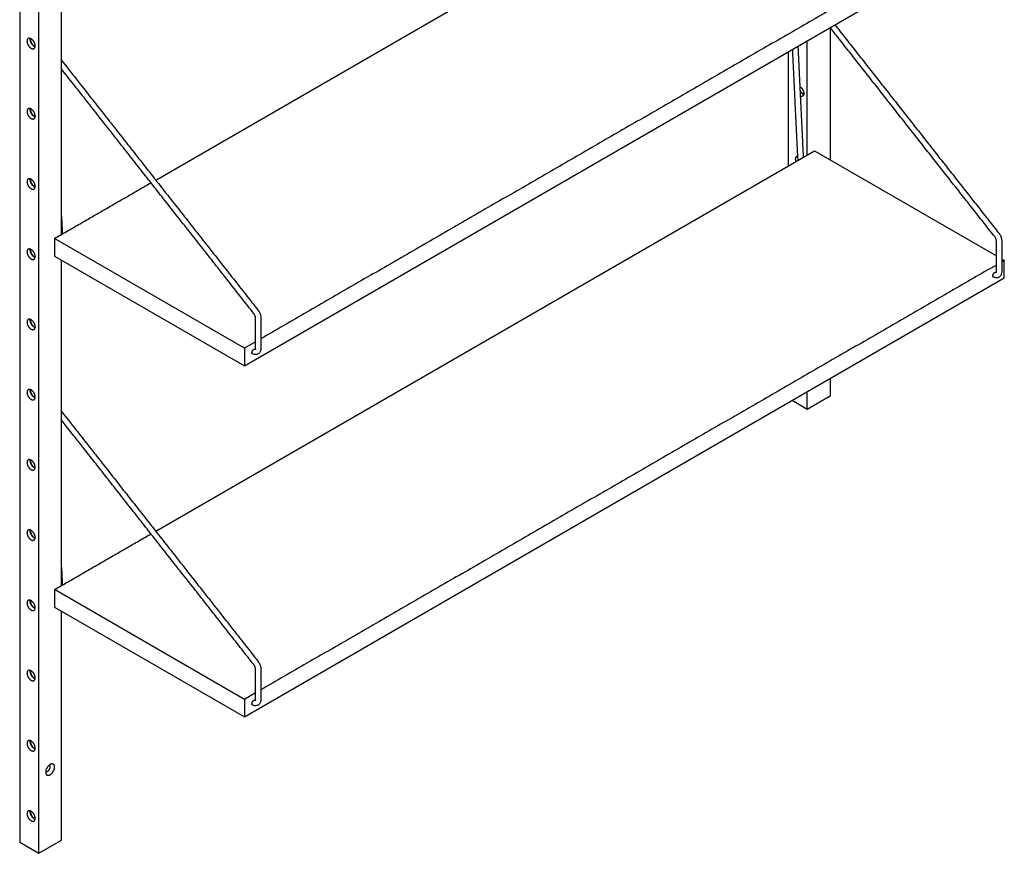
# Model space of a CAD drawing. Header units: millimetres. Extents: x -2056 to 2056, y -933 to 933.
# Tile 1 of 5: x -2056 to -1323, y -927 to -307. Entities that reach past the tile are written whole.
import ezdxf

# ---------------------------------------------------------------- set-up
doc = ezdxf.new("R2010")
doc.units = ezdxf.units.MM
doc.layers.add('Défaut', color=7, linetype='Continuous', true_color=0x000000)

msp = doc.modelspace()

# ---------------------------------------------------------------- linework, layer by layer
at = {"layer": 'Défaut', "lineweight": -3}
for points in [[(-2042.24, -926.98), (-2042.24, 585.17), (-2056.38, 593.33), (-2056.38, -918.82), (-2042.24, -926.98), (-2025.27, -917.19), (-2025.27, -746.86)], [(-1955.14, -425.98), (-1464.82, -142.9), (-1329.29, -221.15)], [(-1880.83, -546.38), (-1889.09, -551.15), (-1889.09, -564.21), (-1323.4, -237.61), (-1323.4, -224.55), (-1325.29, -225.64)], [(-1955.14, -687.26), (-1464.82, -404.18), (-1329.29, -482.43)], [(-1889.09, -551.15), (-2030.51, -469.5), (-2030.51, -482.56), (-1889.09, -564.21)], [(-1880.83, -807.66), (-1889.09, -812.42), (-1889.09, -825.49), (-1323.4, -498.89), (-1323.4, -485.83), (-1325.29, -486.92)], [(-1453.08, -573.76), (-1453.08, -586.83), (-1470.05, -596.63), (-1481.37, -590.09)], [(-1889.09, -812.42), (-2030.51, -730.77), (-2030.51, -743.84), (-1889.09, -825.49)]]:
    msp.add_lwpolyline(points, dxfattribs=at)
for points, degree in [([(-2025.27, -466.47), (-2025.27, -345.39), (-2025.27, -224.31)], 2), ([(-1329.29, -227.95), (-1603.06, -386.01), (-1876.83, -544.07)], 2), ([(-1453.08, -312.48), (-1453.08, -361.72), (-1453.08, -410.96)], 2), ([(-1330.58, -468.12), (-1391.81, -390.29), (-1453.04, -312.46)], 2), ([(-1449.54, -310.44), (-1388.49, -388.04), (-1327.43, -465.65)], 2), ([(-1470.05, -407.19), (-1470.05, -364.73), (-1470.05, -322.28)], 2), ([(-1477.07, -409.25), (-1479.03, -368.92), (-1481, -328.59)], 2), ([(-1477.1, -326.35), (-1475.09, -367.64), (-1473.08, -408.94)], 2), ([(-2025.27, -336.88), (-2025.11, -337.06), (-2024.95, -337.25), (-2024.8, -337.45)], 3), ([(-1484.19, -330.44), (-1484.19, -372.9), (-1484.19, -415.36)], 2), ([(-1882.12, -525.28), (-1953.7, -434.3), (-2025.27, -343.32)], 2), ([(-2024.8, -337.45), (-1951.89, -430.12), (-1878.98, -522.8)], 2), ([(-1475.63, -356.5), (-1475.58, -356.47), (-1475.53, -356.44)], 2), ([(-1476.77, -411.07), (-1476.94, -410.46), (-1477.04, -409.85), (-1477.07, -409.25)], 3), ([(-2030.51, -469.5), (-1994.58, -448.75), (-1958.64, -428)], 2), ([(-2025.27, -452.86), (-2024.95, -459.48), (-2024.62, -466.09)], 2), ([(-2025.23, -466.45), (-2025.26, -465.95), (-2025.28, -465.46)], 2), ([(-1329.29, -494.24), (-1329.29, -482.8), (-1329.29, -471.37)], 2), ([(-1325.29, -471.37), (-1325.29, -482.8), (-1325.29, -494.24)], 2), ([(-2025.27, -727.74), (-2025.27, -606.66), (-2025.27, -485.58)], 2), ([(-1329.29, -489.23), (-1603.06, -647.29), (-1876.84, -805.35)], 2), ([(-1325.29, -484.74), (-1324.35, -485.28), (-1323.4, -485.83)], 2), ([(-1329.35, -494.74), (-1329.46, -494.72), (-1329.62, -494.66), (-1329.83, -494.54)], 3), ([(-1329.33, -494.79), (-1329.37, -494.82), (-1329.4, -494.86), (-1329.4, -494.86)], 3), ([(-1880.84, -551.39), (-1880.84, -539.96), (-1880.84, -528.53)], 2), ([(-1876.84, -528.53), (-1876.84, -539.96), (-1876.84, -551.39)], 2), ([(-1880.9, -551.89), (-1881, -551.87), (-1881.16, -551.82), (-1881.37, -551.7)], 3), ([(-1880.87, -551.95), (-1880.92, -551.97), (-1880.94, -552.01), (-1880.94, -552.01)], 3), ([(-1470.05, -596.63), (-1470.05, -590.09), (-1470.05, -583.55)], 2), ([(-2025.27, -598.16), (-2025.11, -598.34), (-2024.95, -598.53), (-2024.8, -598.73)], 3), ([(-2024.8, -598.73), (-1951.89, -691.4), (-1878.98, -784.08)], 2), ([(-1882.12, -786.56), (-1953.7, -695.58), (-2025.27, -604.6)], 2), ([(-2030.51, -730.77), (-1994.58, -710.03), (-1958.65, -689.28)], 2), ([(-2025.27, -714.14), (-2024.95, -720.76), (-2024.62, -727.37)], 2), ([(-2025.23, -727.72), (-2025.26, -727.23), (-2025.28, -726.73)], 2), ([(-1880.84, -812.67), (-1880.84, -801.24), (-1880.84, -789.81)], 2), ([(-1876.84, -789.81), (-1876.84, -801.24), (-1876.84, -812.67)], 2), ([(-1880.9, -813.17), (-1881, -813.15), (-1881.16, -813.1), (-1881.37, -812.98)], 3), ([(-1880.87, -813.23), (-1880.92, -813.25), (-1880.94, -813.29), (-1880.94, -813.29)], 3), ([(-2034.17, -861.48), (-2034.28, -861.42), (-2034.38, -861.36)], 2), ([(-2036.98, -865.87), (-2036.88, -865.93), (-2036.77, -865.98)], 2), ([(-2047.72, -895.82), (-2048.04, -896), (-2048.35, -896.18)], 2)]:
    msp.add_open_spline(points, degree=degree, dxfattribs=at)
for points, weights in [([(-2050.04, -320.69), (-2050.94, -321.2), (-2050.94, -322.65)], [0.853553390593, 0.853553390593, 1]), ([(-2048.53, -321.27), (-2048.53, -320.93), (-2048.48, -320.63)], [1, 0.961625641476, 0.933306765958]), ([(-2048.29, -320.7), (-2048.35, -321.01), (-2048.35, -321.37)], [0.926943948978, 0.957224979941, 1]), ([(-2045.74, -328.13), (-2044.85, -327.62), (-2044.85, -326.17)], [0.853553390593, 0.853553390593, 1]), ([(-1475.64, -356.37), (-1472.66, -358.17), (-1472.66, -361.6)], [0.991265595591, 0.711541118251, 1]), ([(-1473.55, -363.57), (-1474.28, -363.99), (-1475.29, -363.56)], [0.853553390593, 0.853553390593, 0.949752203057]), ([(-1472.66, -361.6), (-1472.66, -363.06), (-1473.55, -363.57)], [1, 0.853553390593, 0.853553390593]), ([(-2050.04, -372.94), (-2050.94, -373.46), (-2050.94, -374.91)], [0.853553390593, 0.853553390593, 1]), ([(-2048.53, -373.52), (-2048.53, -373.18), (-2048.48, -372.88)], [1, 0.961625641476, 0.933306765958]), ([(-2048.29, -372.96), (-2048.35, -373.27), (-2048.35, -373.62)], [0.926943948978, 0.957224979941, 1]), ([(-2045.74, -380.39), (-2044.85, -379.88), (-2044.85, -378.42)], [0.853553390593, 0.853553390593, 1]), ([(-1478.74, -410.35), (-1478.74, -408.89), (-1477.85, -408.38)], [1, 0.853553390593, 0.853553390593]), ([(-1478.44, -412.04), (-1478.74, -411.15), (-1478.74, -410.35)], [0.878360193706, 0.913826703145, 1]), ([(-1477.85, -408.38), (-1477.53, -408.19), (-1477.12, -408.18)], [0.853553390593, 0.853553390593, 0.873089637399]), ([(-2050.04, -425.2), (-2050.94, -425.71), (-2050.94, -427.17)], [0.853553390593, 0.853553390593, 1]), ([(-2048.53, -425.78), (-2048.53, -425.44), (-2048.48, -425.14)], [1, 0.961625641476, 0.933306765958]), ([(-2048.29, -425.21), (-2048.35, -425.52), (-2048.35, -425.88)], [0.926943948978, 0.957224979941, 1]), ([(-2045.74, -432.65), (-2044.85, -432.13), (-2044.85, -430.68)], [0.853553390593, 0.853553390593, 1]), ([(-2050.04, -477.45), (-2050.94, -477.97), (-2050.94, -479.42)], [0.853553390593, 0.853553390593, 1]), ([(-2048.53, -478.03), (-2048.53, -477.7), (-2048.48, -477.4)], [1, 0.961625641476, 0.933306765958]), ([(-2048.29, -477.47), (-2048.35, -477.78), (-2048.35, -478.14)], [0.926931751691, 0.957216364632, 1]), ([(-2045.74, -484.9), (-2044.85, -484.39), (-2044.85, -482.93)], [0.853553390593, 0.853553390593, 1]), ([(-1331.5, -498.22), (-1331.92, -497.97), (-1331.92, -497.28)], [0.853553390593, 0.853553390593, 1]), ([(-1331.25, -498.3), (-1331.39, -498.28), (-1331.5, -498.22)], [0.863718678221, 0.853553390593, 0.853553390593]), ([(-2050.04, -529.71), (-2050.94, -530.22), (-2050.94, -531.68)], [0.853553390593, 0.853553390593, 1]), ([(-2048.53, -530.29), (-2048.53, -529.95), (-2048.48, -529.65)], [1, 0.961625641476, 0.933306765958]), ([(-2048.29, -529.72), (-2048.35, -530.04), (-2048.35, -530.39)], [0.926943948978, 0.957224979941, 1]), ([(-2045.74, -537.16), (-2044.85, -536.64), (-2044.85, -535.19)], [0.853553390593, 0.853553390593, 1]), ([(-1883.04, -555.37), (-1883.47, -555.12), (-1883.47, -554.43)], [0.853553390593, 0.853553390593, 1]), ([(-1882.8, -555.46), (-1882.93, -555.43), (-1883.04, -555.37)], [0.863661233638, 0.853553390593, 0.853553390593]), ([(-2050.04, -581.97), (-2050.94, -582.48), (-2050.94, -583.93)], [0.853553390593, 0.853553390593, 1]), ([(-2048.53, -582.55), (-2048.53, -582.21), (-2048.48, -581.91)], [1, 0.961587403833, 0.933250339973]), ([(-2048.29, -581.98), (-2048.35, -582.29), (-2048.35, -582.65)], [0.926943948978, 0.957224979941, 1]), ([(-2045.74, -589.41), (-2044.85, -588.9), (-2044.85, -587.44)], [0.853553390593, 0.853553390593, 1]), ([(-2050.04, -634.22), (-2050.94, -634.74), (-2050.94, -636.19)], [0.853553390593, 0.853553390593, 1]), ([(-2048.53, -634.8), (-2048.53, -634.46), (-2048.48, -634.16)], [1, 0.961625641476, 0.933306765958]), ([(-2048.29, -634.24), (-2048.35, -634.55), (-2048.35, -634.9)], [0.926866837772, 0.957170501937, 1]), ([(-2045.74, -641.67), (-2044.85, -641.15), (-2044.85, -639.7)], [0.853553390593, 0.853553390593, 1]), ([(-2050.04, -686.48), (-2050.94, -686.99), (-2050.94, -688.45)], [0.853553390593, 0.853553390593, 1]), ([(-2048.53, -687.06), (-2048.53, -686.72), (-2048.48, -686.42)], [1, 0.961625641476, 0.933306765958]), ([(-2048.29, -686.49), (-2048.35, -686.8), (-2048.35, -687.16)], [0.926943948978, 0.957224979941, 1]), ([(-2045.74, -693.92), (-2044.85, -693.41), (-2044.85, -691.96)], [0.853553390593, 0.853553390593, 1]), ([(-2050.04, -738.73), (-2050.94, -739.25), (-2050.94, -740.7)], [0.853553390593, 0.853553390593, 1]), ([(-2048.53, -739.31), (-2048.53, -738.97), (-2048.47, -738.67)], [1, 0.961543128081, 0.933185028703]), ([(-2048.29, -738.75), (-2048.35, -739.06), (-2048.35, -739.41)], [0.926943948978, 0.957224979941, 1]), ([(-2045.74, -746.18), (-2044.85, -745.67), (-2044.85, -744.21)], [0.853553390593, 0.853553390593, 1]), ([(-2050.04, -790.99), (-2050.94, -791.5), (-2050.94, -792.96)], [0.853553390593, 0.853553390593, 1]), ([(-2048.53, -791.57), (-2048.53, -791.23), (-2048.48, -790.93)], [1, 0.961625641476, 0.933306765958]), ([(-2048.29, -791), (-2048.35, -791.31), (-2048.35, -791.67)], [0.926801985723, 0.957124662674, 1]), ([(-2045.74, -798.44), (-2044.85, -797.92), (-2044.85, -796.47)], [0.853553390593, 0.853553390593, 1]), ([(-1883.04, -816.65), (-1883.47, -816.4), (-1883.47, -815.71)], [0.853553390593, 0.853553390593, 1]), ([(-1882.8, -816.73), (-1882.93, -816.71), (-1883.04, -816.65)], [0.863574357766, 0.853553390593, 0.853553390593]), ([(-2050.04, -843.24), (-2050.94, -843.76), (-2050.94, -845.21)], [0.853553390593, 0.853553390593, 1]), ([(-2048.53, -843.82), (-2048.53, -843.49), (-2048.48, -843.19)], [1, 0.961625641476, 0.933306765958]), ([(-2048.29, -843.26), (-2048.35, -843.57), (-2048.35, -843.93)], [0.926943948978, 0.957224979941, 1]), ([(-2045.74, -850.69), (-2044.85, -850.18), (-2044.85, -848.72)], [0.853553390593, 0.853553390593, 1]), ([(-2034.17, -861.48), (-2034.28, -861.42), (-2034.41, -861.39)], [0.853553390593, 0.853553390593, 0.859616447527]), ([(-2033.64, -862.67), (-2033.64, -861.79), (-2034.17, -861.48)], [1, 0.853553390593, 0.853553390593]), ([(-2030.46, -862.83), (-2030.46, -860.65), (-2032.1, -860.49)], [1, 0.807744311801, 0.867882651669]), ([(-2037.04, -866.63), (-2037.04, -867.65), (-2036.59, -868.28)], [1, 0.899362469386, 0.867882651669]), ([(-2036.97, -865.83), (-2036.88, -865.92), (-2036.77, -865.98)], [0.85962509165, 0.853553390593, 0.853553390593]), ([(-2050.04, -895.5), (-2050.94, -896.01), (-2050.94, -897.47)], [0.853553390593, 0.853553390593, 1]), ([(-2048.53, -896.08), (-2048.53, -895.74), (-2048.47, -895.44)], [1, 0.961498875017, 0.933119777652]), ([(-2048.29, -895.52), (-2048.35, -895.83), (-2048.35, -896.18)], [0.926943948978, 0.957224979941, 1]), ([(-2045.74, -902.95), (-2044.85, -902.43), (-2044.85, -900.98)], [0.853553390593, 0.853553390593, 1])]:
    msp.add_rational_spline(points, weights, degree=2, dxfattribs=at)
for points, weights, knots in [([(-2044.85, -326.17), (-2044.85, -322.65), (-2047.89, -320.9), (-2049.15, -320.17), (-2050.04, -320.69)], [1, 0.707106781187, 1, 0.853553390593, 0.853553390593], [17.2, 17.2, 17.2, 25.8, 25.8, 30.1, 30.1, 30.1]), ([(-2044.91, -326.8), (-2045.2, -326.7), (-2045.49, -326.53), (-2048.53, -324.78), (-2048.53, -321.27)], [0.933306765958, 0.961625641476, 1, 0.707106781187, 1], [-9.726757, -9.726757, -9.726757, -8.6, -8.6, 0, 0, 0]), ([(-2048.35, -321.37), (-2048.35, -324.68), (-2045.49, -326.33), (-2045.18, -326.51), (-2044.88, -326.61)], [1, 0.707106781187, 1, 0.957110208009, 0.926781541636], [0, 0, 0, 8.1, 8.1, 9.286123, 9.286123, 9.286123]), ([(-2050.94, -322.65), (-2050.94, -326.17), (-2047.89, -327.92), (-2046.64, -328.65), (-2045.74, -328.13)], [1, 0.707106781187, 1, 0.853553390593, 0.853553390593], [0, 0, 0, 8.6, 8.6, 12.9, 12.9, 12.9]), ([(-1472.69, -362.04), (-1472.99, -361.94), (-1473.3, -361.76), (-1474.64, -360.99), (-1475.5, -359.31)], [0.92694394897, 0.957224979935, 1, 0.837899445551, 0.855226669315], [-9.282949, -9.282949, -9.282949, -8.1, -8.1, -3.617088, -3.617088, -3.617088]), ([(-1475.48, -359.65), (-1474.58, -361.23), (-1473.3, -361.97), (-1473.01, -362.14), (-1472.72, -362.24)], [0.853594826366, 0.851090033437, 1, 0.961529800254, 0.933165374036], [-12.97233, -12.97233, -12.97233, -8.6, -8.6, -7.470429, -7.470429, -7.470429]), ([(-2044.85, -378.42), (-2044.85, -374.91), (-2047.89, -373.15), (-2049.15, -372.43), (-2050.04, -372.94)], [1, 0.707106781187, 1, 0.853553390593, 0.853553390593], [17.2, 17.2, 17.2, 25.8, 25.8, 30.1, 30.1, 30.1]), ([(-2044.91, -379.06), (-2045.2, -378.96), (-2045.49, -378.79), (-2048.53, -377.03), (-2048.53, -373.52)], [0.933105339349, 0.961489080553, 1, 0.707106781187, 1], [-9.730767, -9.730767, -9.730767, -8.6, -8.6, 0, 0, 0]), ([(-2048.35, -373.62), (-2048.35, -376.93), (-2045.49, -378.58), (-2045.18, -378.76), (-2044.88, -378.86)], [1, 0.707106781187, 1, 0.956943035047, 0.926545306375], [0, 0, 0, 8.1, 8.1, 9.290746, 9.290746, 9.290746]), ([(-2050.94, -374.91), (-2050.94, -378.42), (-2047.89, -380.18), (-2046.64, -380.9), (-2045.74, -380.39)], [1, 0.707106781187, 1, 0.853553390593, 0.853553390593], [0, 0, 0, 8.6, 8.6, 12.9, 12.9, 12.9]), ([(-2044.85, -430.68), (-2044.85, -427.17), (-2047.89, -425.41), (-2049.15, -424.68), (-2050.04, -425.2)], [1, 0.707106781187, 1, 0.853553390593, 0.853553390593], [17.2, 17.2, 17.2, 25.8, 25.8, 30.1, 30.1, 30.1]), ([(-2050.94, -427.17), (-2050.94, -430.68), (-2047.89, -432.43), (-2046.64, -433.16), (-2045.74, -432.65)], [1, 0.707106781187, 1, 0.853553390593, 0.853553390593], [0, 0, 0, 8.6, 8.6, 12.9, 12.9, 12.9]), ([(-2044.91, -431.32), (-2045.2, -431.21), (-2045.49, -431.04), (-2048.53, -429.29), (-2048.53, -425.78)], [0.933306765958, 0.961625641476, 1, 0.707106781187, 1], [-9.726757, -9.726757, -9.726757, -8.6, -8.6, 0, 0, 0]), ([(-2048.35, -425.88), (-2048.35, -429.19), (-2045.49, -430.84), (-2045.18, -431.02), (-2044.88, -431.12)], [1, 0.707106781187, 1, 0.957224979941, 0.926943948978], [0, 0, 0, 8.1, 8.1, 9.282949, 9.282949, 9.282949]), ([(-2050.94, -479.42), (-2050.94, -482.93), (-2047.89, -484.69), (-2046.64, -485.42), (-2045.74, -484.9)], [1, 0.707106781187, 1, 0.853553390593, 0.853553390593], [0, 0, 0, 8.6, 8.6, 12.9, 12.9, 12.9]), ([(-2044.85, -482.93), (-2044.85, -479.42), (-2047.89, -477.67), (-2049.15, -476.94), (-2050.04, -477.45)], [1, 0.707106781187, 1, 0.853553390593, 0.853553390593], [17.2, 17.2, 17.2, 25.8, 25.8, 30.1, 30.1, 30.1]), ([(-2044.91, -483.57), (-2045.2, -483.47), (-2045.49, -483.3), (-2048.53, -481.54), (-2048.53, -478.03)], [0.933284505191, 0.961610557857, 1, 0.707106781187, 1], [-9.7272, -9.7272, -9.7272, -8.6, -8.6, 0, 0, 0]), ([(-2048.35, -478.14), (-2048.35, -481.44), (-2045.49, -483.1), (-2045.18, -483.28), (-2044.88, -483.37)], [1, 0.707106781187, 1, 0.957069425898, 0.926723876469], [0, 0, 0, 8.1, 8.1, 9.287251, 9.287251, 9.287251]), ([(-1331.92, -497.28), (-1331.92, -495.6), (-1330.47, -494.77), (-1329.79, -494.37), (-1329.35, -494.74)], [1, 0.707106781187, 1, 0.835988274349, 0.855660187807], [0, 0, 0, 4.1, 4.1, 6.395881, 6.395881, 6.395881]), ([(-2050.94, -531.68), (-2050.94, -535.19), (-2047.89, -536.94), (-2046.64, -537.67), (-2045.74, -537.16)], [1, 0.707106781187, 1, 0.853553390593, 0.853553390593], [0, 0, 0, 8.6, 8.6, 12.9, 12.9, 12.9]), ([(-2044.85, -535.19), (-2044.85, -531.68), (-2047.89, -529.92), (-2049.15, -529.2), (-2050.04, -529.71)], [1, 0.707106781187, 1, 0.853553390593, 0.853553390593], [17.2, 17.2, 17.2, 25.8, 25.8, 30.1, 30.1, 30.1]), ([(-2044.91, -535.83), (-2045.2, -535.73), (-2045.49, -535.56), (-2048.53, -533.8), (-2048.53, -530.29)], [0.933047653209, 0.961449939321, 1, 0.707106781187, 1], [-9.731916, -9.731916, -9.731916, -8.6, -8.6, 0, 0, 0]), ([(-2048.35, -530.39), (-2048.35, -533.7), (-2045.49, -535.35), (-2045.18, -535.53), (-2044.88, -535.63)], [1, 0.707106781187, 1, 0.956902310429, 0.926487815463], [0, 0, 0, 8.1, 8.1, 9.291872, 9.291872, 9.291872]), ([(-1883.47, -554.43), (-1883.47, -552.76), (-1882.02, -551.92), (-1881.33, -551.52), (-1880.9, -551.89)], [1, 0.707106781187, 1, 0.83598827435, 0.855660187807], [0, 0, 0, 4.1, 4.1, 6.395881, 6.395881, 6.395881]), ([(-2050.94, -583.93), (-2050.94, -587.44), (-2047.89, -589.2), (-2046.64, -589.93), (-2045.74, -589.41)], [1, 0.707106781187, 1, 0.853553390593, 0.853553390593], [0, 0, 0, 8.6, 8.6, 12.9, 12.9, 12.9]), ([(-2044.85, -587.44), (-2044.85, -583.93), (-2047.89, -582.18), (-2049.15, -581.45), (-2050.04, -581.97)], [1, 0.707106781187, 1, 0.853553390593, 0.853553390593], [17.2, 17.2, 17.2, 25.8, 25.8, 30.1, 30.1, 30.1]), ([(-2044.91, -588.08), (-2045.2, -587.98), (-2045.49, -587.81), (-2048.53, -586.06), (-2048.53, -582.55)], [0.933306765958, 0.961625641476, 1, 0.707106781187, 1], [-9.726757, -9.726757, -9.726757, -8.6, -8.6, 0, 0, 0]), ([(-2048.35, -582.65), (-2048.35, -585.95), (-2045.49, -587.61), (-2045.18, -587.79), (-2044.88, -587.88)], [1, 0.707106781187, 1, 0.957195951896, 0.92690285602], [0, 0, 0, 8.1, 8.1, 9.283752, 9.283752, 9.283752]), ([(-2050.94, -636.19), (-2050.94, -639.7), (-2047.89, -641.46), (-2046.64, -642.18), (-2045.74, -641.67)], [1, 0.707106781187, 1, 0.853553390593, 0.853553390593], [0, 0, 0, 8.6, 8.6, 12.9, 12.9, 12.9]), ([(-2044.85, -639.7), (-2044.85, -636.19), (-2047.89, -634.43), (-2049.15, -633.71), (-2050.04, -634.22)], [1, 0.707106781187, 1, 0.853553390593, 0.853553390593], [17.2, 17.2, 17.2, 25.8, 25.8, 30.1, 30.1, 30.1]), ([(-2044.91, -640.34), (-2045.2, -640.24), (-2045.49, -640.07), (-2048.53, -638.31), (-2048.53, -634.8)], [0.933226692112, 0.961571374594, 1, 0.707106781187, 1], [-9.72835, -9.72835, -9.72835, -8.6, -8.6, 0, 0, 0]), ([(-2048.35, -634.9), (-2048.35, -638.21), (-2045.49, -639.86), (-2045.18, -640.04), (-2044.88, -640.14)], [1, 0.707106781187, 1, 0.957028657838, 0.926666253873], [0, 0, 0, 8.1, 8.1, 9.288378, 9.288378, 9.288378]), ([(-2050.94, -688.45), (-2050.94, -691.96), (-2047.89, -693.71), (-2046.64, -694.44), (-2045.74, -693.92)], [1, 0.707106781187, 1, 0.853553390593, 0.853553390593], [0, 0, 0, 8.6, 8.6, 12.9, 12.9, 12.9]), ([(-2044.85, -691.96), (-2044.85, -688.45), (-2047.89, -686.69), (-2049.15, -685.96), (-2050.04, -686.48)], [1, 0.707106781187, 1, 0.853553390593, 0.853553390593], [17.2, 17.2, 17.2, 25.8, 25.8, 30.1, 30.1, 30.1]), ([(-2044.91, -692.6), (-2045.2, -692.49), (-2045.49, -692.32), (-2048.53, -690.57), (-2048.53, -687.06)], [0.932990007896, 0.961410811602, 1, 0.707106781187, 1], [-9.733065, -9.733065, -9.733065, -8.6, -8.6, 0, 0, 0]), ([(-2048.35, -687.16), (-2048.35, -690.47), (-2045.49, -692.12), (-2045.18, -692.3), (-2044.87, -692.4)], [1, 0.707106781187, 1, 0.956861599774, 0.926430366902], [0, 0, 0, 8.1, 8.1, 9.292998, 9.292998, 9.292998]), ([(-2044.85, -744.21), (-2044.85, -740.7), (-2047.89, -738.95), (-2049.15, -738.22), (-2050.04, -738.73)], [1, 0.707106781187, 1, 0.853553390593, 0.853553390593], [17.2, 17.2, 17.2, 25.8, 25.8, 30.1, 30.1, 30.1]), ([(-2044.91, -744.85), (-2045.2, -744.75), (-2045.49, -744.58), (-2048.53, -742.82), (-2048.53, -739.31)], [0.933306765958, 0.961625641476, 1, 0.707106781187, 1], [-9.726757, -9.726757, -9.726757, -8.6, -8.6, 0, 0, 0]), ([(-2048.35, -739.41), (-2048.35, -742.72), (-2045.49, -744.38), (-2045.18, -744.55), (-2044.88, -744.65)], [1, 0.707106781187, 1, 0.95715514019, 0.926845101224], [0, 0, 0, 8.1, 8.1, 9.28488, 9.28488, 9.28488]), ([(-2050.94, -740.7), (-2050.94, -744.21), (-2047.89, -745.97), (-2046.64, -746.69), (-2045.74, -746.18)], [1, 0.707106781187, 1, 0.853553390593, 0.853553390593], [0, 0, 0, 8.6, 8.6, 12.9, 12.9, 12.9]), ([(-2044.85, -796.47), (-2044.85, -792.96), (-2047.89, -791.2), (-2049.15, -790.47), (-2050.04, -790.99)], [1, 0.707106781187, 1, 0.853553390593, 0.853553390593], [17.2, 17.2, 17.2, 25.8, 25.8, 30.1, 30.1, 30.1]), ([(-2044.91, -797.11), (-2045.2, -797), (-2045.49, -796.84), (-2048.53, -795.08), (-2048.53, -791.57)], [0.933168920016, 0.961532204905, 1, 0.707106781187, 1], [-9.729501, -9.729501, -9.729501, -8.6, -8.6, 0, 0, 0]), ([(-2050.94, -792.96), (-2050.94, -796.47), (-2047.89, -798.22), (-2046.64, -798.95), (-2045.74, -798.44)], [1, 0.707106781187, 1, 0.853553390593, 0.853553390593], [0, 0, 0, 8.6, 8.6, 12.9, 12.9, 12.9]), ([(-2048.35, -791.67), (-2048.35, -794.98), (-2045.49, -796.63), (-2045.18, -796.81), (-2044.88, -796.91)], [1, 0.707106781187, 1, 0.956987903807, 0.926608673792], [0, 0, 0, 8.1, 8.1, 9.289505, 9.289505, 9.289505]), ([(-1883.47, -815.71), (-1883.47, -814.04), (-1882.02, -813.2), (-1881.33, -812.8), (-1880.9, -813.17)], [1, 0.707106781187, 1, 0.83598827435, 0.855660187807], [0, 0, 0, 4.1, 4.1, 6.395881, 6.395881, 6.395881]), ([(-2050.94, -845.21), (-2050.94, -848.72), (-2047.89, -850.48), (-2046.64, -851.21), (-2045.74, -850.69)], [1, 0.707106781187, 1, 0.853553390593, 0.853553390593], [0, 0, 0, 8.6, 8.6, 12.9, 12.9, 12.9]), ([(-2044.85, -848.72), (-2044.85, -845.21), (-2047.89, -843.46), (-2049.15, -842.73), (-2050.04, -843.24)], [1, 0.707106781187, 1, 0.853553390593, 0.853553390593], [17.2, 17.2, 17.2, 25.8, 25.8, 30.1, 30.1, 30.1]), ([(-2044.91, -849.36), (-2045.2, -849.26), (-2045.49, -849.09), (-2048.53, -847.34), (-2048.53, -843.82)], [0.933306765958, 0.961625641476, 1, 0.707106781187, 1], [-9.726757, -9.726757, -9.726757, -8.6, -8.6, 0, 0, 0]), ([(-2048.35, -843.93), (-2048.35, -847.23), (-2045.49, -848.89), (-2045.18, -849.07), (-2044.88, -849.16)], [1, 0.707106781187, 1, 0.957224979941, 0.926943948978], [0, 0, 0, 8.1, 8.1, 9.282949, 9.282949, 9.282949]), ([(-2032.1, -860.49), (-2032.86, -860.42), (-2033.75, -860.93), (-2037.04, -862.83), (-2037.04, -866.63)], [0.867882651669, 0.899362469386, 1, 0.707106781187, 1], [24.704538, 24.704538, 24.704538, 27.9, 27.9, 37.2, 37.2, 37.2]), ([(-2036.77, -865.98), (-2036.24, -866.3), (-2035.47, -865.86), (-2033.64, -864.79), (-2033.64, -862.67)], [0.853553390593, 0.853553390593, 1, 0.707106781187, 1], [2.6, 2.6, 2.6, 5.2, 5.2, 10.4, 10.4, 10.4]), ([(-2036.59, -868.28), (-2035.64, -869.61), (-2033.75, -868.52), (-2030.46, -866.63), (-2030.46, -862.83)], [0.867882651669, 0.807744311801, 1, 0.707106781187, 1], [3.195462, 3.195462, 3.195462, 9.3, 9.3, 18.6, 18.6, 18.6]), ([(-2050.94, -897.47), (-2050.94, -900.98), (-2047.89, -902.73), (-2046.64, -903.46), (-2045.74, -902.95)], [1, 0.707106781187, 1, 0.853553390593, 0.853553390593], [17.2, 17.2, 17.2, 25.8, 25.8, 30.1, 30.1, 30.1]), ([(-2044.85, -900.98), (-2044.85, -897.47), (-2047.89, -895.71), (-2049.15, -894.99), (-2050.04, -895.5)], [1, 0.707106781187, 1, 0.853553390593, 0.853553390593], [34.4, 34.4, 34.4, 43, 43, 47.3, 47.3, 47.3]), ([(-2044.91, -901.62), (-2045.2, -901.52), (-2045.49, -901.35), (-2048.53, -899.59), (-2048.53, -896.08)], [0.933306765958, 0.961625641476, 1, 0.707106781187, 1], [-9.726757, -9.726757, -9.726757, -8.6, -8.6, 0, 0, 0]), ([(-2048.35, -896.18), (-2048.35, -899.49), (-2045.49, -901.14), (-2045.18, -901.32), (-2044.88, -901.42)], [1, 0.707106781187, 1, 0.957114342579, 0.926787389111], [0, 0, 0, 8.1, 8.1, 9.286008, 9.286008, 9.286008])]:
    msp.add_rational_spline(points, weights, degree=2, knots=knots, dxfattribs=at)
for points, knots in [([(-1329.29, -471.37), (-1329.29, -470.73), (-1329.56, -469.76), (-1330.06, -468.89), (-1330.22, -468.62), (-1330.4, -468.36), (-1330.58, -468.12)], [31.067494, 31.067494, 31.067494, 31.067494, 34.176064, 34.176064, 34.176064, 35.1501, 35.1501, 35.1501, 35.1501]), ([(-1327.43, -465.65), (-1327.13, -466.03), (-1326.85, -466.45), (-1326.6, -466.89), (-1325.77, -468.33), (-1325.29, -469.89), (-1325.29, -471.37)], [266.755796, 266.755796, 266.755796, 266.755796, 268.285646, 268.285646, 268.285646, 273.298771, 273.298771, 273.298771, 273.298771]), ([(-1327.33, -498.26), (-1328.07, -498.68), (-1328.92, -498.83), (-1329.77, -498.73), (-1330.48, -498.64), (-1331.17, -498.39), (-1331.83, -498.01)], [306.890471, 306.890471, 306.890471, 306.890471, 309.92962, 309.92962, 309.92962, 312.48217, 312.48217, 312.48217, 312.48217]), ([(-1329.4, -494.86), (-1329.4, -494.85), (-1329.39, -494.84), (-1329.35, -494.73), (-1329.29, -494.54), (-1329.29, -494.24)], [1.07867, 1.07867, 1.07867, 1.07867, 1.670456, 1.670456, 3.067494, 3.067494, 3.067494, 3.067494]), ([(-1325.29, -494.24), (-1325.29, -494.99), (-1325.42, -495.72), (-1325.7, -496.38), (-1326.04, -497.17), (-1326.59, -497.83), (-1327.33, -498.26)], [301.298771, 301.298771, 301.298771, 301.298771, 303.851322, 303.851322, 303.851322, 306.890471, 306.890471, 306.890471, 306.890471]), ([(-1880.84, -528.53), (-1880.84, -527.89), (-1881.1, -526.91), (-1881.6, -526.04), (-1881.76, -525.77), (-1881.94, -525.51), (-1882.12, -525.28)], [31.067494, 31.067494, 31.067494, 31.067494, 34.176064, 34.176064, 34.176064, 35.1501, 35.1501, 35.1501, 35.1501]), ([(-1878.98, -522.8), (-1878.67, -523.19), (-1878.39, -523.6), (-1878.14, -524.04), (-1877.31, -525.48), (-1876.84, -527.05), (-1876.84, -528.53)], [250.967442, 250.967442, 250.967442, 250.967442, 252.497292, 252.497292, 252.497292, 257.510417, 257.510417, 257.510417, 257.510417]), ([(-1878.87, -555.41), (-1879.61, -555.84), (-1880.46, -555.98), (-1881.31, -555.88), (-1882.02, -555.8), (-1882.72, -555.54), (-1883.37, -555.16)], [291.102117, 291.102117, 291.102117, 291.102117, 294.141266, 294.141266, 294.141266, 296.693817, 296.693817, 296.693817, 296.693817]), ([(-1880.94, -552.01), (-1880.94, -552.01), (-1880.94, -552), (-1880.89, -551.89), (-1880.84, -551.69), (-1880.84, -551.39)], [1.07867, 1.07867, 1.07867, 1.07867, 1.670456, 1.670456, 3.067494, 3.067494, 3.067494, 3.067494]), ([(-1876.84, -551.39), (-1876.84, -552.15), (-1876.96, -552.88), (-1877.25, -553.54), (-1877.58, -554.32), (-1878.13, -554.98), (-1878.87, -555.41)], [285.510417, 285.510417, 285.510417, 285.510417, 288.062968, 288.062968, 288.062968, 291.102117, 291.102117, 291.102117, 291.102117]), ([(-1878.98, -784.08), (-1878.67, -784.47), (-1878.39, -784.88), (-1878.14, -785.32), (-1877.31, -786.76), (-1876.84, -788.33), (-1876.84, -789.81)], [250.967442, 250.967442, 250.967442, 250.967442, 252.497292, 252.497292, 252.497292, 257.510417, 257.510417, 257.510417, 257.510417]), ([(-1880.84, -789.81), (-1880.84, -789.17), (-1881.1, -788.19), (-1881.6, -787.32), (-1881.76, -787.05), (-1881.94, -786.79), (-1882.12, -786.56)], [31.067494, 31.067494, 31.067494, 31.067494, 34.176064, 34.176064, 34.176064, 35.1501, 35.1501, 35.1501, 35.1501]), ([(-1880.94, -813.29), (-1880.94, -813.29), (-1880.94, -813.28), (-1880.89, -813.16), (-1880.84, -812.97), (-1880.84, -812.67)], [1.07867, 1.07867, 1.07867, 1.07867, 1.670456, 1.670456, 3.067494, 3.067494, 3.067494, 3.067494]), ([(-1876.84, -812.67), (-1876.84, -813.42), (-1876.96, -814.16), (-1877.25, -814.81), (-1877.58, -815.6), (-1878.13, -816.26), (-1878.87, -816.69)], [285.510417, 285.510417, 285.510417, 285.510417, 288.062968, 288.062968, 288.062968, 291.102117, 291.102117, 291.102117, 291.102117]), ([(-1878.87, -816.69), (-1879.61, -817.12), (-1880.46, -817.26), (-1881.31, -817.16), (-1882.02, -817.08), (-1882.72, -816.82), (-1883.37, -816.44)], [291.102117, 291.102117, 291.102117, 291.102117, 294.141266, 294.141266, 294.141266, 296.693817, 296.693817, 296.693817, 296.693817])]:
    msp.add_open_spline(points, degree=3, knots=knots, dxfattribs=at)

doc.saveas('drawing.dxf')
